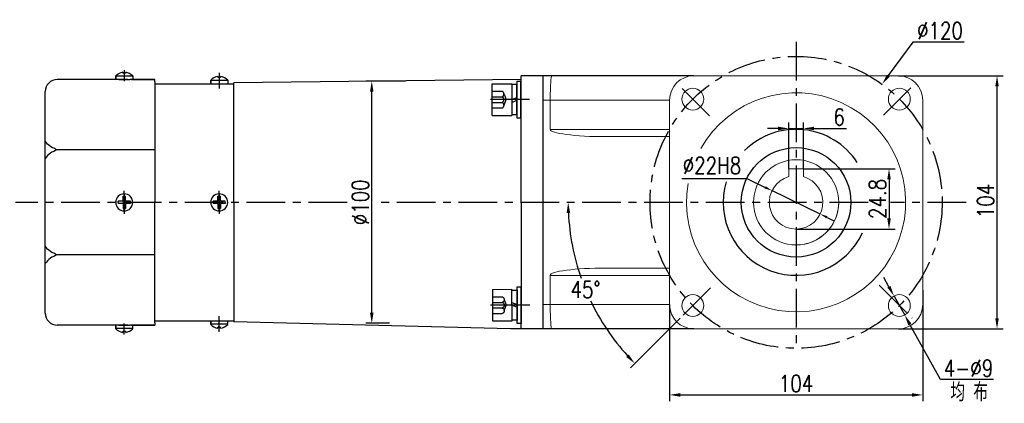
# Model space of a CAD drawing. Header units: inches. Extents: x 675 to 6233, y 11 to 1887.
# Tile 21 of 48: x 4484 to 4808, y 226 to 352. Entities that reach past the tile are written whole.
import ezdxf

# ---------------------------------------------------------------- set-up
doc = ezdxf.new("R2010")
doc.units = ezdxf.units.IN
doc.header["$LTSCALE"] = 10
doc.header["$MEASUREMENT"] = 0
doc.linetypes.add('CENTER', pattern=[10.16, 6.35, -1.27, 1.27, -1.27])
doc.linetypes.add('HIDDEN', pattern=[1.905, 1.27, -0.635])
for name, color, linetype in [('1轮廓实线层', 7, 'Continuous'), ('3中心线层', 1, 'CENTER'), ('4虚线层', 6, 'HIDDEN'), ('6文字层', 3, 'Continuous'), ('7标注层', 4, 'Continuous')]:
    doc.layers.add(name, color=color, linetype=linetype)
doc.styles.add('PC_TEXTSTYLE', font='isocp.shx', dxfattribs={"width": 0.8, "bigfont": 'HZFS.SHX'})
doc.styles.add('TH_GBDIM', font='romans.shx', dxfattribs={"width": 0.8, "bigfont": 'gbcbig.shx'})
doc.dimstyles.new('TH_GBDIM', dxfattribs={"dimtxt": 3.5, "dimasz": 2.5, "dimexe": 2, "dimexo": 0, "dimgap": 1, "dimtad": 1, "dimdec": 4, "dimdsep": 46, "dimtxsty": 'TH_GBDIM', "dimcen": 0.09, "dimclrd": 4, "dimclre": 4, "dimclrt": 3, "dimadec": 0, "dimazin": 0, "dimtfac": 1, "dimtdec": 4, "dimtmove": 0, "dimatfit": 3, "dimfxl": 1, "dimtzin": 0, "dimarcsym": 0})
doc.dimstyles.new('角度标注', dxfattribs={"dimtxt": 3.5, "dimasz": 3, "dimexe": 2, "dimexo": 0, "dimgap": 1, "dimtad": 1, "dimtih": 1, "dimtoh": 1, "dimdsep": 46, "dimtxsty": 'PC_TEXTSTYLE', "dimsah": 1, "dimcen": 0.09, "dimclrd": 4, "dimclrt": 3, "dimadec": 0, "dimazin": 0, "dimtfac": 0.7, "dimtmove": 0, "dimatfit": 0, "dimfxl": 1, "dimtzin": 0, "dimarcsym": 0})

# ---------------------------------------------------------------- blocks, each defined once
blk = doc.blocks.new('*D21')
at = {"layer": '7标注层', "color": 4, "lineweight": -2, "transparency": 16777216}
for p, q in [((4610.97, 331.95), (4597.92, 331.95)), ((4599.92, 255.84), (4599.92, 328.45)), ((4605.77, 252.34), (4597.92, 252.34))]:
    blk.add_line(p, q, dxfattribs=at)
at = {"layer": '7标注层', "color": 4, "transparency": 16777216}
for points in [[(4599.33, 328.45), (4600.5, 328.45), (4599.92, 331.95)], [(4599.33, 255.84), (4600.5, 255.84), (4599.92, 252.34)]]:
    blk.add_solid(points, dxfattribs=at)
at = {"layer": 'Defpoints', "color": 0, "transparency": 16777216}
for p in [(4599.92, 331.95), (4610.97, 331.95), (4605.77, 252.34)]:
    blk.add_point(p, dxfattribs=at)
at = {"layer": '7标注层', "color": 3, "transparency": 16777216, "insert": (4596.17, 292.11), "char_height": 5.5, "attachment_point": 5, "rotation": 90, "style": 'TH_GBDIM'}
blk.add_mtext('%%C100', dxfattribs=at)
blk = doc.blocks.new('*D22')
at = {"layer": '7标注层', "color": 4, "lineweight": -2, "transparency": 16777216}
for p, q in [((4780.97, 263.21), (4780.97, 226.78)), ((4697.77, 258.51), (4697.77, 226.78)), ((4701.27, 228.78), (4777.47, 228.78))]:
    blk.add_line(p, q, dxfattribs=at)
at = {"layer": '7标注层', "color": 4, "transparency": 16777216}
for points in [[(4701.27, 229.37), (4701.27, 228.2), (4697.77, 228.78)], [(4777.47, 229.37), (4777.47, 228.2), (4780.97, 228.78)]]:
    blk.add_solid(points, dxfattribs=at)
at = {"layer": 'Defpoints', "color": 0, "transparency": 16777216}
for p in [(4780.97, 263.21), (4697.77, 258.51), (4780.97, 228.78)]:
    blk.add_point(p, dxfattribs=at)
at = {"layer": '7标注层', "color": 3, "transparency": 16777216, "insert": (4739.37, 232.53), "char_height": 5.5, "attachment_point": 5, "style": 'TH_GBDIM'}
blk.add_mtext('104', dxfattribs=at)
blk = doc.blocks.new('*D24')
at = {"layer": '7标注层', "color": 4, "lineweight": -2, "transparency": 16777216}
for p, q in [((4772.97, 333.71), (4807.41, 333.71)), ((4805.41, 254.01), (4805.41, 330.21)), ((4772.97, 250.51), (4807.41, 250.51))]:
    blk.add_line(p, q, dxfattribs=at)
at = {"layer": '7标注层', "color": 4, "transparency": 16777216}
for points in [[(4804.82, 330.21), (4805.99, 330.21), (4805.41, 333.71)], [(4804.82, 254.01), (4805.99, 254.01), (4805.41, 250.51)]]:
    blk.add_solid(points, dxfattribs=at)
at = {"layer": 'Defpoints', "color": 0, "transparency": 16777216}
for p in [(4772.97, 333.71), (4805.41, 333.71), (4772.97, 250.51)]:
    blk.add_point(p, dxfattribs=at)
at = {"layer": '7标注层', "color": 3, "transparency": 16777216, "insert": (4801.66, 292.55), "char_height": 5.5, "attachment_point": 5, "rotation": 90, "style": 'TH_GBDIM'}
blk.add_mtext('104', dxfattribs=at)
blk = doc.blocks.new('*D25')
at = {"layer": '7标注层', "color": 4, "lineweight": -2, "transparency": 16777216}
for p, q in [((4777.7, 344.81), (4769.66, 333.76)), ((4794.62, 344.81), (4777.7, 344.81)), ((4739.28, 292.11), (4739.46, 292.11)), ((4739.37, 292.02), (4739.37, 292.2))]:
    blk.add_line(p, q, dxfattribs=at)
at = {"layer": '7标注层', "color": 4, "transparency": 16777216}
blk.add_solid([(4769.19, 334.1), (4770.13, 333.41), (4767.6, 330.93)], dxfattribs=at)
at = {"layer": 'Defpoints', "color": 0, "transparency": 16777216}
for p in [(4767.6, 330.93), (4711.14, 253.29)]:
    blk.add_point(p, dxfattribs=at)
at = {"layer": '7标注层', "color": 3, "transparency": 16777216, "insert": (4786.66, 348.56), "char_height": 5.5, "attachment_point": 5, "style": 'TH_GBDIM'}
blk.add_mtext('{∅120}{}{}', dxfattribs=at)
blk = doc.blocks.new('*D23')
at = {"layer": '7标注层', "color": 4, "lineweight": -2, "transparency": 16777216}
for p, q in [((4769.86, 264.37), (4768.16, 267.43)), ((4771.56, 261.31), (4775.06, 255.02)), ((4786.86, 233.82), (4776.76, 251.96)), ((4804.21, 233.82), (4786.86, 233.82))]:
    blk.add_line(p, q, dxfattribs=at)
at = {"layer": '7标注层', "color": 4, "transparency": 16777216}
for points in [[(4770.37, 264.65), (4769.35, 264.09), (4771.56, 261.31)], [(4777.27, 252.25), (4776.25, 251.68), (4775.06, 255.02)]]:
    blk.add_solid(points, dxfattribs=at)
at = {"layer": 'Defpoints', "color": 0, "transparency": 16777216}
for p in [(4771.56, 261.31), (4775.06, 255.02)]:
    blk.add_point(p, dxfattribs=at)
at = {"layer": '7标注层', "color": 3, "transparency": 16777216, "insert": (4796.04, 237.57), "char_height": 5.5, "attachment_point": 5, "style": 'TH_GBDIM'}
blk.add_mtext('{4-∅9}', dxfattribs=at)
blk = doc.blocks.new('*D26')
at = {"layer": '7标注层', "color": 4, "lineweight": -2, "transparency": 16777216}
for p, q in [((4736.97, 303.15), (4736.97, 318.4)), ((4741.77, 303.15), (4741.77, 318.4)), ((4733.47, 316.4), (4729.97, 316.4)), ((4736.97, 316.4), (4741.77, 316.4)), ((4745.27, 316.4), (4755.89, 316.4))]:
    blk.add_line(p, q, dxfattribs=at)
at = {"layer": '7标注层', "color": 4, "transparency": 16777216}
for points in [[(4733.47, 316.98), (4733.47, 315.81), (4736.97, 316.4)], [(4745.27, 316.98), (4745.27, 315.81), (4741.77, 316.4)]]:
    blk.add_solid(points, dxfattribs=at)
at = {"layer": 'Defpoints', "color": 0, "transparency": 16777216}
for p in [(4736.97, 316.4), (4736.97, 303.15), (4741.77, 303.15)]:
    blk.add_point(p, dxfattribs=at)
at = {"layer": '7标注层', "color": 3, "transparency": 16777216, "insert": (4753.53, 320.15), "char_height": 5.5, "attachment_point": 5, "style": 'TH_GBDIM'}
blk.add_mtext('6', dxfattribs=at)
blk = doc.blocks.new('*D27')
at = {"layer": '7标注层', "color": 4, "lineweight": -2, "transparency": 16777216}
for p, q in [((4701.77, 299.96), (4723.18, 299.96)), ((4723.18, 299.96), (4729.2, 297.04)), ((4747.29, 288.27), (4731.45, 295.95)), ((4749.54, 287.17), (4751.79, 286.08))]:
    blk.add_line(p, q, dxfattribs=at)
at = {"layer": '7标注层', "color": 4, "transparency": 16777216}
for points in [[(4729.39, 297.41), (4729.02, 296.66), (4731.45, 295.95)], [(4749.72, 287.55), (4749.36, 286.8), (4747.29, 288.27)]]:
    blk.add_solid(points, dxfattribs=at)
at = {"layer": 'Defpoints', "color": 0, "transparency": 16777216}
for p in [(4731.45, 295.95), (4747.29, 288.27)]:
    blk.add_point(p, dxfattribs=at)
at = {"layer": '7标注层', "color": 3, "transparency": 16777216, "insert": (4711.72, 304.21), "char_height": 5.5, "attachment_point": 5, "style": 'TH_GBDIM'}
blk.add_mtext('{∅22}{}{H8}', dxfattribs=at)
blk = doc.blocks.new('*D28')
at = {"layer": '7标注层', "color": 4, "lineweight": -2, "transparency": 16777216}
for p, q in [((4741.77, 303.15), (4771.91, 303.15)), ((4769.91, 299.65), (4769.91, 286.81)), ((4739.37, 283.31), (4771.91, 283.31))]:
    blk.add_line(p, q, dxfattribs=at)
at = {"layer": '7标注层', "color": 4, "transparency": 16777216}
for points in [[(4769.33, 299.65), (4770.49, 299.65), (4769.91, 303.15)], [(4769.33, 286.81), (4770.49, 286.81), (4769.91, 283.31)]]:
    blk.add_solid(points, dxfattribs=at)
at = {"layer": 'Defpoints', "color": 0, "transparency": 16777216}
for p in [(4741.77, 303.15), (4739.37, 283.31), (4769.91, 283.31)]:
    blk.add_point(p, dxfattribs=at)
at = {"layer": '7标注层', "color": 3, "transparency": 16777216, "insert": (4766.16, 293.23), "char_height": 5.5, "attachment_point": 5, "rotation": 90, "style": 'TH_GBDIM'}
blk.add_mtext('{24.8}{}{}', dxfattribs=at)
blk = doc.blocks.new('GB／T70.1M8M12')
at = {"layer": '1轮廓实线层'}
for p, q in [((0, -6.5), (0, 6.5)), ((0, 6.5), (8, 6.5)), ((8, 6.5), (8, -6.5)), ((0, -6.5), (8, -6.5))]:
    blk.add_line(p, q, dxfattribs=at)
at = {"layer": '3中心线层'}
blk.add_line((15.26, 0), (-0.8, 0), dxfattribs=at)
at = {"layer": '4虚线层'}
for p, q in [((0, 3.43), (4, 3.43)), ((0, 1.14), (4, 1.14)), ((4.8, 2.29), (5.65, 0)), ((4.8, -2.29), (5.65, 0)), ((0, -1.14), (4, -1.14)), ((0, -3.43), (4, -3.43))]:
    blk.add_line(p, q, dxfattribs=at)
for centre in [(3.58, 2.29), (3.58, 0), (3.58, -2.29)]:
    blk.add_arc(centre, 1.22, 290.0384, 69.9616, dxfattribs=at)
blk = doc.blocks.new('GB848_8_1.6_R')
at = {"layer": '1轮廓实线层'}
for p, q in [((-4.2, 1.6), (-7.5, 1.6)), ((-7.5, 1.6), (-7.5, 0)), ((-7.5, 0), (-4.2, 0)), ((4.2, 1.6), (-4.2, 1.6)), ((-4.2, 0), (4.2, 0)), ((7.5, 1.6), (4.2, 1.6)), ((4.2, 0), (7.5, 0)), ((7.5, 0), (7.5, 1.6))]:
    blk.add_line(p, q, dxfattribs=at)
blk = doc.blocks.new('GB93_8_1.05_R')
at = {"layer": '1轮廓实线层'}
for p, q in [((6.15, 2.1), (-6.15, 2.1)), ((-6.15, 2.1), (-6.15, 0)), ((-6.15, 0), (6.15, 0)), ((0, 0), (-0.9, 2.1)), ((1.13, 0), (0.23, 2.1)), ((6.15, 0), (6.15, 2.1))]:
    blk.add_line(p, q, dxfattribs=at)
blk = doc.blocks.new('*D315')
at = {"layer": '7标注层', "color": 0, "lineweight": -2, "transparency": 16777216}
blk.add_line((4701.28, 254.01), (4684.95, 237.72), dxfattribs=at)
at = {"layer": '7标注层', "color": 4, "lineweight": -2, "transparency": 16777216}
for start, end in [(182.674, 199.3987), (205.6033, 222.2584)]:
    blk.add_arc((4739.46, 292.11), 75, start, end, dxfattribs=at)
at = {"layer": '7标注层', "color": 4, "transparency": 16777216}
for points in [[(4663.96, 288.59), (4665.12, 288.62), (4664.46, 292.11)], [(4684.37, 242.07), (4683.53, 241.27), (4686.36, 239.14)]]:
    blk.add_solid(points, dxfattribs=at)
at = {"layer": 'Defpoints', "color": 0, "transparency": 16777216}
for p in [(4590.09, 292.11), (4739.46, 292.11), (4797.46, 292.11), (4667.01, 272.72), (4701.28, 254.01)]:
    blk.add_point(p, dxfattribs=at)
at = {"layer": '7标注层', "color": 3, "transparency": 16777216, "insert": (4670.15, 263.45), "char_height": 5.5, "attachment_point": 5, "style": 'TH_GBDIM'}
blk.add_mtext('45°', dxfattribs=at)

msp = doc.modelspace()

# ---------------------------------------------------------------- linework, layer by layer
for p, q in [((4515.770457, 333.654966), (4515.770457, 332.506689)), ((4521.370457, 333.579442), (4515.770457, 333.579442)), ((4515.770459, 332.748892), (4515.770459, 333.654967)), ((4518.090457, 334.929247), (4518.090457, 334.586689)), ((4519.050457, 334.586689), (4518.090457, 334.586689)), ((4519.050457, 334.929247), (4519.050457, 334.586689)), ((4521.370457, 333.654966), (4521.370457, 332.506689)), ((4549.290457, 333.529247), (4549.290457, 333.186689)), ((4550.250457, 333.529247), (4550.250457, 333.186689)), ((4656.170457, 333.706689), (4648.970457, 333.706689)), ((4648.970457, 292.106689), (4648.970457, 333.706689)), ((4705.770456, 333.706689), (4656.170457, 333.706688)), ((4656.170457, 333.706688), (4656.170457, 250.506688)), ((4519.725553, 332.506689), (4496.570457, 332.506689)), ((4516.770457, 332.506689), (4520.370457, 332.506689)), ((4516.770457, 332.506689), (4520.370457, 332.506689)), ((4528.570457, 332.506689), (4520.370457, 332.506689)), ((4528.570457, 331.706689), (4528.570457, 332.506689)), ((4528.570457, 331.706689), (4528.570457, 292.106689)), ((4528.570457, 331.106689), (4533.916898, 331.106689)), ((4528.570457, 331.106689), (4554.570457, 331.106689)), ((4546.970457, 332.254966), (4546.970457, 331.106689)), ((4552.570457, 332.179442), (4546.970457, 332.179442)), ((4546.970459, 331.348892), (4546.970459, 332.254967)), ((4550.250457, 333.186689), (4549.290457, 333.186689)), ((4552.570457, 332.254966), (4552.570457, 331.106689)), ((4648.970457, 332.512647), (4554.570457, 331.380732)), ((4554.570457, 292.106689), (4554.570457, 331.380732)), ((4492.570457, 255.706689), (4492.570457, 328.506689)), ((4528.570457, 309.371683), (4496.570457, 309.371683)), ((4528.570457, 252.506689), (4528.570457, 292.106689)), ((4554.570457, 292.106689), (4554.570457, 252.832647)), ((4648.970457, 292.106689), (4648.970457, 258.506689)), ((4648.970457, 292.106689), (4648.970457, 258.506689)), ((4528.570457, 274.841696), (4496.570457, 274.841696)), ((4648.970457, 250.506689), (4648.970457, 258.506689)), ((4648.970457, 250.506689), (4648.970457, 258.506689)), ((4648.970457, 250.506689), (4648.970457, 258.506689)), ((4648.970457, 250.506689), (4648.970457, 258.506689)), ((4648.970457, 250.506689), (4648.970457, 258.506689)), ((4656.170457, 258.506689), (4656.170457, 250.506689)), ((4656.170457, 258.506688), (4656.170457, 250.506688)), ((4528.570457, 253.106689), (4533.916898, 253.106689)), ((4528.570457, 253.106689), (4546.970457, 253.106689)), ((4528.570457, 252.506689), (4528.570457, 251.706689)), ((4543.895577, 253.106689), (4554.570457, 253.106689)), ((4546.970457, 251.958413), (4546.970457, 253.106689)), ((4546.970459, 252.864486), (4546.970459, 251.958411)), ((4552.570457, 251.958413), (4552.570457, 253.106689)), ((4645.53127, 250.506689), (4554.570457, 252.832647)), ((4519.725553, 251.706689), (4496.570457, 251.706689)), ((4515.770457, 250.558413), (4515.770457, 251.706689)), ((4521.370457, 250.633936), (4515.770457, 250.633936)), ((4515.770459, 251.464486), (4515.770459, 250.558411)), ((4516.770457, 251.706689), (4520.370457, 251.706689)), ((4516.770457, 251.706689), (4520.370457, 251.706689)), ((4519.050457, 249.626689), (4518.090457, 249.626689)), ((4518.090457, 249.284132), (4518.090457, 249.626689)), ((4519.050457, 249.284132), (4519.050457, 249.626689)), ((4528.570457, 251.706689), (4520.370457, 251.706689)), ((4521.370457, 250.558413), (4521.370457, 251.706689)), ((4552.570457, 252.033936), (4546.970457, 252.033936)), ((4550.250457, 251.026689), (4549.290457, 251.026689)), ((4549.290457, 250.684132), (4549.290457, 251.026689)), ((4550.250457, 250.684132), (4550.250457, 251.026689)), ((4648.970457, 250.506689), (4645.53127, 250.506689)), ((4656.170457, 250.506689), (4648.970457, 250.506689)), ((4705.770456, 250.506688), (4656.17045, 250.506686))]:
    msp.add_line(p, q)
at = {"color": 7, "linetype": 'Continuous', "lineweight": 15}
for p, q in [((4656.170457, 333.706689), (4659.098756, 333.706689)), ((4772.970455, 333.706689), (4705.770456, 333.706689)), ((4658.570456, 325.706688), (4656.170457, 325.706688)), ((4697.770458, 325.706688), (4658.570456, 325.706688)), ((4658.570456, 316.106688), (4658.570456, 325.706688)), ((4697.770458, 325.706688), (4697.770458, 258.506689)), ((4780.970454, 258.506689), (4780.970454, 325.706688)), ((4658.570456, 316.106688), (4697.770458, 316.106688)), ((4697.770458, 313.706689), (4676.821252, 313.706689)), ((4736.970457, 300.573093), (4736.970457, 303.146688)), ((4736.970457, 303.146688), (4741.770457, 303.146688)), ((4741.770457, 303.146688), (4741.770457, 300.573093)), ((4676.821252, 270.506688), (4697.770458, 270.506688)), ((4697.770458, 268.106689), (4658.570456, 268.106689)), ((4658.570456, 268.106689), (4658.570456, 258.506689)), ((4656.170457, 258.506689), (4658.570456, 258.506689)), ((4656.170457, 258.50616), (4656.170457, 250.506687)), ((4658.570456, 258.506689), (4697.770458, 258.506689)), ((4659.098756, 250.506688), (4656.170457, 250.506688)), ((4659.098756, 250.506687), (4656.170457, 250.506687)), ((4705.770456, 250.506688), (4772.970455, 250.506688))]:
    msp.add_line(p, q, dxfattribs=at)
for centre, radius in [((4705.429331, 326.047814), 3.6), ((4773.311582, 326.047814), 3.6), ((4739.370457, 292.106688), 14), ((4739.370457, 292.106688), 14), ((4705.429331, 258.165563), 3.6), ((4773.311582, 258.165563), 3.6)]:
    msp.add_circle(centre, radius, dxfattribs=at)
for centre, radius, start, end in [((4519.338372, 329.908174), 5.173825, 103.95724298, 133.59914619), ((4517.802542, 329.908174), 5.173825, 46.40085381, 76.04275702), ((4550.538372, 328.508174), 5.173825, 103.95724298, 133.59914619), ((4549.002542, 328.508174), 5.173825, 46.40085381, 76.04275702), ((4496.570457, 328.506689), 4, 90, 180), ((4496.570457, 255.706689), 4, 180, 270), ((4519.338372, 254.305204), 5.173825, 226.40085381, 256.04275702), ((4517.802542, 254.305204), 5.173825, 283.95724298, 313.59914619), ((4550.538372, 255.705204), 5.173825, 226.40085381, 256.04275702), ((4549.002542, 255.705204), 5.173825, 283.95724298, 313.59914619)]:
    msp.add_arc(centre, radius, start, end)
for centre, radius, start, end in [((4705.770457, 325.706688), 8, 90, 180), ((4772.970457, 325.706688), 8, 0, 90), ((4739.370457, 292.106688), 36, 170.05681088, 150.45620834), ((4739.370457, 292.106688), 8.8, 105.82661992, 74.17337966), ((4739.370457, 292.106688), 14, 292.4427042, 0), ((4739.370457, 292.106688), 14, 270, 292.4427042), ((4705.770457, 258.506688), 8, 180, 270), ((4772.970457, 258.506688), 8, 270, 0)]:
    msp.add_arc(centre, radius, start, end, dxfattribs=at)
for centre, major_axis, ratio, start_param, end_param in [((4659.098755, 325.706688), (0, 8), 0.0660372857, 0, 1.5707963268), ((4676.821254, 316.106688), (-18.250797, 0), 0.1315011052, 0, 1.5707963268), ((4676.821254, 268.106688), (18.250797, 0), 0.1315011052, 1.5707963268, 3.1415926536), ((4659.098755, 258.506688), (0, 8), 0.0660372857, 1.5707963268, 3.1415926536)]:
    msp.add_ellipse(centre, major_axis=major_axis, ratio=ratio, start_param=start_param, end_param=end_param, dxfattribs=at)
for points in [[(4520.970457, 332.506689), (4528.570457, 332.506689)], [(4520.970457, 251.706689), (4528.570457, 251.706689)]]:
    msp.add_open_spline(points, degree=1)
for points in [[(4496.570457, 309.371683), (4494.286339, 310.504166), (4492.570457, 312.175838)], [(4496.570457, 309.371683), (4494.286339, 308.239199), (4492.570457, 306.567528)], [(4496.570457, 274.841696), (4494.286339, 275.974179), (4492.570457, 277.645851)], [(4496.570457, 274.841696), (4494.286339, 273.709212), (4492.570457, 272.037541)]]:
    msp.add_spline(points, degree=3)
at = {"layer": '1轮廓实线层', "color": 0}
for p, q in [((4656.170457, 333.706689), (4656.170457, 250.506689)), ((4656.170457, 332.106689), (4656.170457, 331.386689)), ((4656.170457, 332.106689), (4656.170457, 331.386689))]:
    msp.add_line(p, q, dxfattribs=at)
at = {"layer": '1轮廓实线层'}
for p, q in [((4656.170457, 333.706689), (4656.170457, 250.506688)), ((4656.170457, 333.706688), (4656.170457, 250.506689)), ((4516.970457, 332.506689), (4520.170457, 332.506689)), ((4518.170457, 292.506689), (4516.570457, 292.506689)), ((4516.570457, 292.106689), (4516.570457, 292.506689)), ((4516.570457, 292.106689), (4516.570457, 291.706689)), ((4518.170457, 291.706689), (4516.570457, 291.706689)), ((4518.170457, 292.506689), (4518.170457, 294.106689)), ((4518.170457, 294.106689), (4518.970457, 294.106689)), ((4518.170457, 291.706689), (4518.170457, 290.106689)), ((4518.970457, 292.506689), (4518.970457, 294.106689)), ((4520.570457, 292.506689), (4518.970457, 292.506689)), ((4520.570457, 291.706689), (4518.970457, 291.706689)), ((4518.970457, 291.706689), (4518.970457, 290.106689)), ((4520.570457, 292.106689), (4520.570457, 292.506689)), ((4520.570457, 292.106689), (4520.570457, 291.706689)), ((4549.370457, 292.506689), (4547.770457, 292.506689)), ((4547.770457, 292.106689), (4547.770457, 292.506689)), ((4547.770457, 292.106689), (4547.770457, 291.706689)), ((4549.370457, 291.706689), (4547.770457, 291.706689)), ((4549.370457, 292.506689), (4549.370457, 294.106689)), ((4549.370457, 294.106689), (4550.170457, 294.106689)), ((4549.370457, 291.706689), (4549.370457, 290.106689)), ((4550.170457, 292.506689), (4550.170457, 294.106689)), ((4551.770457, 292.506689), (4550.170457, 292.506689)), ((4551.770457, 291.706689), (4550.170457, 291.706689)), ((4550.170457, 291.706689), (4550.170457, 290.106689)), ((4551.770457, 292.106689), (4551.770457, 292.506689)), ((4551.770457, 292.106689), (4551.770457, 291.706689)), ((4518.170457, 290.106689), (4518.970457, 290.106689)), ((4549.370457, 290.106689), (4550.170457, 290.106689)), ((4516.970457, 251.706689), (4520.170457, 251.706689))]:
    msp.add_line(p, q, dxfattribs=at)
msp.add_circle((4739.370457, 292.106688), 18, dxfattribs=at)
for centre, radius, start, end in [((4739.370457, 292.106688), 24, 33.21373215, 134.82574941), ((4739.370457, 292.106688), 24, 163.59516291, 335.40402365), ((4518.570457, 292.106689), 2.8, 0, 180), ((4549.770457, 292.106689), 2.8, 0, 180), ((4518.570457, 292.106689), 2.8, 180, 0), ((4549.770457, 292.106689), 2.8, 180, 0)]:
    msp.add_arc(centre, radius, start, end, dxfattribs=at)
at = {"layer": '3中心线层', "ltscale": 0.2}
for p, q in [((4739.370457, 344.906688), (4739.370457, 245.504293)), ((4518.570457, 335.565857), (4518.570457, 331.945448)), ((4549.770457, 334.706115), (4549.770457, 329.537099)), ((4710.950205, 320.526939), (4701.278234, 330.198911)), ((4768.055569, 320.791801), (4777.462679, 330.198911)), ((4518.570457, 291.264372), (4518.570457, 295.889335)), ((4518.570457, 290.687483), (4518.570457, 295.689811)), ((4518.570457, 290.158047), (4518.570457, 295.651911)), ((4518.570457, 291.478085), (4518.570457, 295.306689)), ((4518.570457, 295.013317), (4518.570457, 289.459052)), ((4518.570457, 289.200062), (4518.570457, 294.754326)), ((4549.770457, 291.264372), (4549.770457, 295.889335)), ((4549.770457, 290.687483), (4549.770457, 295.689811)), ((4549.770457, 290.158047), (4549.770457, 295.651911)), ((4549.770457, 291.478085), (4549.770457, 295.306689)), ((4549.770457, 295.013317), (4549.770457, 289.459052)), ((4549.770457, 289.200062), (4549.770457, 294.754326)), ((4591.79847, 292.106689), (4482.799977, 292.106689)), ((4518.570457, 294.055331), (4518.570457, 288.561467)), ((4518.570457, 293.525896), (4518.570457, 288.523567)), ((4518.570457, 292.949006), (4518.570457, 288.324043)), ((4518.570457, 292.735293), (4518.570457, 288.906689)), ((4549.770457, 294.055331), (4549.770457, 288.561467)), ((4549.770457, 293.525896), (4549.770457, 288.523567)), ((4549.770457, 292.949006), (4549.770457, 288.324043)), ((4549.770457, 292.735293), (4549.770457, 288.906689)), ((4763.067108, 292.106688), (4602.768256, 292.106689)), ((4795.30398, 292.106688), (4770.43401, 292.106688)), ((4711.278002, 264.014234), (4701.278234, 254.014466)), ((4766.620345, 264.8568), (4777.462679, 254.014466)), ((4549.770457, 249.507264), (4549.770457, 254.67628)), ((4518.570457, 248.647521), (4518.570457, 252.267931))]:
    msp.add_line(p, q, dxfattribs=at)
msp.add_circle((4739.370457, 292.106688), 48, dxfattribs=at)

# ---------------------------------------------------------------- block references
at = {"layer": '1轮廓实线层', "zscale": 0.8}
for name, p, xscale, yscale, rotation in [('GB93_8_1.05_R', (4645.933836, 325.879614), 0.8, 0.8, 270), ('GB848_8_1.6_R', (4647.613836, 325.879614), 0.8, 0.8, 270), ('GB93_8_1.05_R', (4646.002693, 258.312814), -0.8000000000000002, 0.8000000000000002, 270.1167809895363), ('GB848_8_1.6_R', (4647.68269, 258.316238), -0.8000000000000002, 0.8000000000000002, 270.1167809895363)]:
    msp.add_blockref(name, p, dxfattribs=dict(at, xscale=xscale, yscale=yscale, rotation=rotation))
at = {"layer": '3中心线层', "ltscale": 0.2, "xscale": 0.8, "yscale": 0.8, "zscale": 0.8}
msp.add_blockref('GB／T70.1M8M12', (4639.533836, 325.879614), dxfattribs=at)
at = {"layer": '3中心线层', "ltscale": 0.2, "xscale": -0.8, "yscale": 0.8000000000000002, "zscale": 0.8, "rotation": 180.1167809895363}
msp.add_blockref('GB／T70.1M8M12', (4639.602707, 258.299769), dxfattribs=at)

# ---------------------------------------------------------------- texts
at = {"layer": '6文字层', "insert": (4790.07591, 232.707236), "char_height": 6, "width": 38.96782955, "attachment_point": 1, "style": 'PC_TEXTSTYLE'}
msp.add_mtext('{\\C3;均 布}', dxfattribs=at)

# ---------------------------------------------------------------- dimensions: what is measured, and where the dimension line sits
at = {"layer": '7标注层'}
for p1, p2, text, override, picture, middle in [((4711.138094, 253.287444), (4767.602819, 330.925933), '{<>}{}{}', {"dimtxt": 5.5, "dimasz": 3.5, "dimgap": 1, "dimtad": 1, "dimjust": 0, "dimtih": 1, "dimtoh": 1, "dimdec": 0, "dimlfac": 1.25, "dimse1": 0, "dimse2": 0, "dimsd1": 0, "dimsd2": 0, "dimadec": 0, "dimtofl": 0}, '*D25', (4786.658886, 344.805316)), ((4747.287984, 288.265757), (4731.452929, 295.94762), '{<>}{}{H8}', {"dimtxt": 5.5, "dimgap": 1.5, "dimtoh": 1, "dimdec": 0, "dimlfac": 1.25}, '*D27', (4711.723133, 299.96314)), ((4771.560773, 261.311142), (4775.062391, 255.019984), '{4-<>}', {"dimtxt": 5.5, "dimasz": 3.5, "dimtoh": 1, "dimdec": 0, "dimlfac": 1.25}, '*D23', (4796.035258, 233.817012))]:
    dim = msp.add_diameter_dim_2p(p1=p1, p2=p2, text=text, dimstyle='TH_GBDIM', override=override, dxfattribs=at)
    dim.commit()
    dim.dimension.update_dxf_attribs({"geometry": picture, "text_midpoint": middle, "dimtype": 163})
dim = msp.add_linear_dim(base=(4805.407981, 333.706688), p1=(4772.970455, 250.506688), p2=(4772.970457, 333.706688), angle=90, dimstyle='TH_GBDIM', override={"dimtxt": 5.5, "dimasz": 3.5, "dimdec": 1, "dimlfac": 1.25, "dimadec": 1}, dxfattribs=at)
dim.commit()
dim.dimension.update_dxf_attribs({"geometry": '*D24', "text_midpoint": (4805.407981, 292.551478), "dimtype": 160})
dim = msp.add_linear_dim(base=(4599.915645, 331.946689), p1=(4605.770457, 252.344136), p2=(4610.970457, 331.946689), angle=90, text='%%C100', dimstyle='TH_GBDIM', override={"dimtxt": 5.5, "dimasz": 3.5, "dimdec": 1, "dimlfac": 1.25, "dimadec": 1}, dxfattribs=at)
dim.commit()
dim.dimension.update_dxf_attribs({"geometry": '*D21', "text_midpoint": (4599.915645, 292.106689), "dimtype": 160})
for base, p1, p2, override, picture, middle in [((4736.970457, 316.396171), (4741.770457, 303.146688), (4736.970457, 303.146688), {"dimtxt": 5.5, "dimasz": 3.5, "dimdec": 1, "dimlfac": 1.25, "dimadec": 1}, '*D26', (4753.525214, 316.396171)), ((4780.970454, 228.784199), (4697.770458, 258.506689), (4780.970454, 263.212692), {"dimtxt": 5.5, "dimasz": 3.5, "dimgap": 1, "dimtad": 1, "dimjust": 0, "dimdec": 1, "dimlfac": 1.25, "dimse1": 0, "dimse2": 0, "dimsd1": 0, "dimsd2": 0, "dimadec": 1}, '*D22', (4739.370456, 228.784199))]:
    dim = msp.add_linear_dim(base=base, p1=p1, p2=p2, dimstyle='TH_GBDIM', override=override, dxfattribs=at)
    dim.commit()
    dim.dimension.update_dxf_attribs({"geometry": picture, "text_midpoint": middle, "dimtype": 160})
dim = msp.add_linear_dim(base=(4769.910893, 283.306688), p1=(4741.770456, 303.146688), p2=(4739.370456, 283.306688), angle=90, text='{<>}{}{}', dimstyle='TH_GBDIM', override={"dimtxt": 5.5, "dimasz": 3.5, "dimdec": 1, "dimlfac": 1.25, "dimadec": 1}, dxfattribs=at)
dim.commit()
dim.dimension.update_dxf_attribs({"geometry": '*D28', "text_midpoint": (4766.160893, 293.226688)})
dim = msp.add_angular_dim_2l(base=(4667.007447, 272.723503), line1=((4590.093645, 292.106688), (4797.460457, 292.106688)), line2=((4739.460457, 292.106688), (4701.278234, 254.014466)), dimstyle='角度标注', override={"dimtxt": 5.5, "dimasz": 3.5, "dimdec": 0, "dimtxsty": 'TH_GBDIM'}, dxfattribs=at)
dim.commit()
dim.dimension.update_dxf_attribs({"geometry": '*D315', "text_midpoint": (4670.151668, 263.445943)})

doc.saveas('drawing.dxf')
